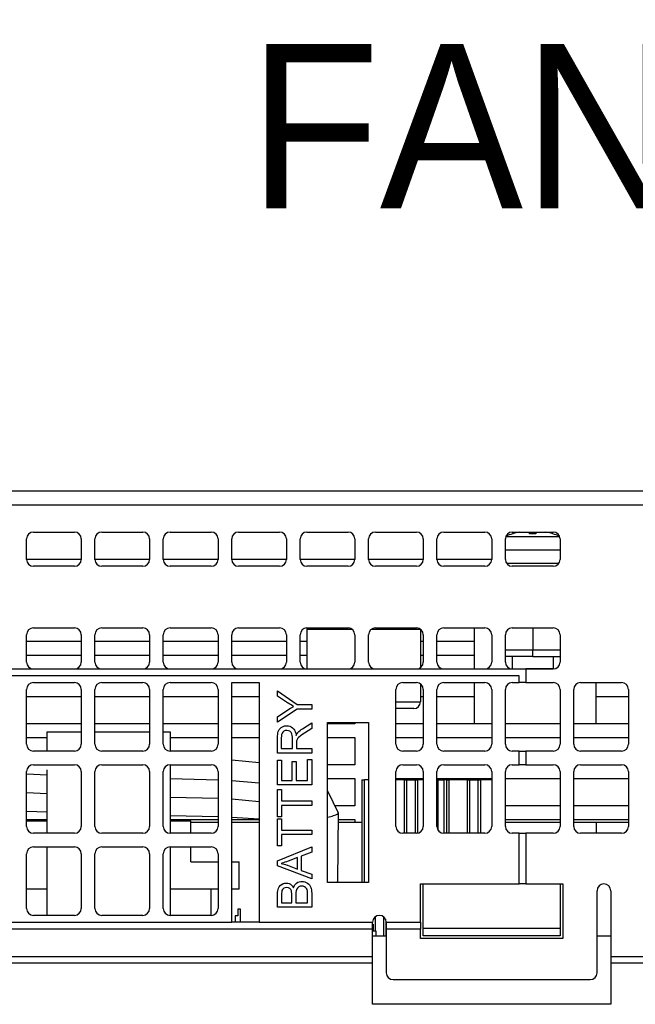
# Model space of a CAD drawing. Extents: x 14074 to 14414, y -3713 to -3387.
# Tile 19 of 25: x 14276 to 14321, y -3665 to -3593. Entities that reach past the tile are written whole.
import ezdxf

# ---------------------------------------------------------------- set-up
doc = ezdxf.new("R2010")
doc.units = 0
doc.layers.add('TEXT', color=2, linetype='CONTINUOUS')
doc.styles.get("Standard").update_dxf_attribs({"font": 'PMingLiU.ttf'})

msp = doc.modelspace()

# ---------------------------------------------------------------- linework, layer by layer
at = {"layer": 'TEXT', "color": 7}
for p, q in [((14324.83, -3627.47), (14248.08, -3627.47)), ((14248.08, -3628.47), (14324.83, -3628.47)), ((14276.58, -3630.47), (14279.58, -3630.47)), ((14281.58, -3630.47), (14284.58, -3630.47)), ((14286.58, -3630.47), (14289.58, -3630.47)), ((14291.58, -3630.47), (14294.58, -3630.47)), ((14296.58, -3630.47), (14299.58, -3630.47)), ((14301.58, -3630.47), (14304.58, -3630.47)), ((14306.58, -3630.47), (14309.58, -3630.47)), ((14311.58, -3630.47), (14314.58, -3630.47)), ((14311.616, -3630.595), (14311.598, -3630.595)), ((14311.631, -3630.591), (14311.628, -3630.591)), ((14313.314, -3630.591), (14312.847, -3630.591)), ((14313.313, -3630.595), (14312.847, -3630.595)), ((14314.533, -3630.591), (14314.529, -3630.591)), ((14314.563, -3630.595), (14314.544, -3630.595)), ((14276.08, -3632.47), (14276.08, -3630.97)), ((14280.08, -3630.97), (14280.08, -3632.47)), ((14281.08, -3632.47), (14281.08, -3630.97)), ((14285.08, -3630.97), (14285.08, -3632.47)), ((14286.08, -3632.47), (14286.08, -3630.97)), ((14290.08, -3630.97), (14290.08, -3632.47)), ((14291.08, -3632.47), (14291.08, -3630.97)), ((14295.08, -3630.97), (14295.08, -3632.47)), ((14296.08, -3632.47), (14296.08, -3630.97)), ((14300.08, -3630.97), (14300.08, -3632.47)), ((14301.08, -3632.47), (14301.08, -3630.97)), ((14305.08, -3630.97), (14305.08, -3632.47)), ((14306.08, -3632.47), (14306.08, -3630.97)), ((14310.08, -3630.97), (14310.08, -3632.47)), ((14311.08, -3632.47), (14311.08, -3630.97)), ((14311.115, -3630.787), (14315.045, -3630.787)), ((14315.08, -3630.97), (14315.08, -3632.47)), ((14315.08, -3631.782), (14311.08, -3631.782)), ((14280.08, -3632.47), (14276.08, -3632.47)), ((14285.08, -3632.47), (14281.08, -3632.47)), ((14290.08, -3632.47), (14286.08, -3632.47)), ((14295.08, -3632.47), (14291.08, -3632.47)), ((14300.08, -3632.47), (14296.08, -3632.47)), ((14305.08, -3632.47), (14301.08, -3632.47)), ((14310.08, -3632.47), (14306.08, -3632.47)), ((14314.98, -3632.77), (14311.18, -3632.77)), ((14279.58, -3632.97), (14276.58, -3632.97)), ((14284.58, -3632.97), (14281.58, -3632.97)), ((14289.58, -3632.97), (14286.58, -3632.97)), ((14294.58, -3632.97), (14291.58, -3632.97)), ((14299.58, -3632.97), (14296.58, -3632.97)), ((14304.58, -3632.97), (14301.58, -3632.97)), ((14309.58, -3632.97), (14306.58, -3632.97)), ((14314.58, -3632.97), (14311.58, -3632.97)), ((14276.58, -3637.47), (14279.58, -3637.47)), ((14281.58, -3637.47), (14284.58, -3637.47)), ((14286.58, -3637.47), (14289.58, -3637.47)), ((14291.58, -3637.47), (14294.58, -3637.47)), ((14296.58, -3637.47), (14299.58, -3637.47)), ((14296.58, -3637.47), (14296.58, -3637.57)), ((14296.58, -3637.57), (14299.88, -3637.57)), ((14296.58, -3637.57), (14296.58, -3640.47)), ((14301.28, -3637.57), (14304.88, -3637.57)), ((14301.58, -3637.47), (14304.58, -3637.47)), ((14304.88, -3637.57), (14304.88, -3640.37)), ((14306.58, -3637.47), (14309.58, -3637.47)), ((14308.83, -3640.47), (14308.83, -3637.47)), ((14311.58, -3637.47), (14314.58, -3637.47)), ((14313.08, -3637.47), (14313.08, -3639.07)), ((14276.08, -3639.97), (14276.08, -3637.97)), ((14280.08, -3638.47), (14276.08, -3638.47)), ((14280.08, -3637.97), (14280.08, -3639.97)), ((14281.08, -3639.97), (14281.08, -3637.97)), ((14285.08, -3638.47), (14281.08, -3638.47)), ((14285.08, -3637.97), (14285.08, -3639.97)), ((14286.08, -3639.97), (14286.08, -3637.97)), ((14290.08, -3638.47), (14286.08, -3638.47)), ((14290.08, -3637.97), (14290.08, -3639.97)), ((14291.08, -3639.97), (14291.08, -3637.97)), ((14295.08, -3638.47), (14291.08, -3638.47)), ((14295.08, -3637.97), (14295.08, -3639.97)), ((14296.08, -3639.97), (14296.08, -3637.97)), ((14296.58, -3638.47), (14296.08, -3638.47)), ((14300.08, -3637.97), (14300.08, -3639.97)), ((14301.08, -3639.97), (14301.08, -3637.97)), ((14305.08, -3638.47), (14304.88, -3638.47)), ((14305.08, -3637.97), (14305.08, -3639.97)), ((14306.08, -3639.97), (14306.08, -3637.97)), ((14308.83, -3638.47), (14306.08, -3638.47)), ((14310.08, -3637.97), (14310.08, -3639.97)), ((14311.08, -3639.97), (14311.08, -3637.97)), ((14315.08, -3637.97), (14315.08, -3639.97)), ((14311.08, -3639.07), (14313.08, -3639.07)), ((14313.08, -3639.57), (14313.08, -3639.07)), ((14313.08, -3639.07), (14315.08, -3639.07)), ((14276.08, -3639.47), (14280.08, -3639.47)), ((14281.08, -3639.47), (14285.08, -3639.47)), ((14286.08, -3639.47), (14290.08, -3639.47)), ((14291.08, -3639.47), (14295.08, -3639.47)), ((14296.08, -3639.47), (14296.58, -3639.47)), ((14304.88, -3639.47), (14305.08, -3639.47)), ((14306.08, -3639.47), (14308.83, -3639.47)), ((14313.08, -3639.57), (14311.08, -3639.57)), ((14311.58, -3639.57), (14311.58, -3640.464)), ((14313.08, -3639.57), (14315.08, -3639.57)), ((14314.58, -3639.57), (14314.58, -3640.464)), ((14274.58, -3640.47), (14276.58, -3640.47)), ((14276.58, -3640.47), (14279.58, -3640.47)), ((14279.58, -3640.47), (14281.58, -3640.47)), ((14281.58, -3640.47), (14284.58, -3640.47)), ((14284.58, -3640.47), (14286.58, -3640.47)), ((14286.58, -3640.47), (14289.58, -3640.47)), ((14289.58, -3640.47), (14291.58, -3640.47)), ((14291.58, -3640.47), (14294.58, -3640.47)), ((14294.58, -3640.47), (14296.58, -3640.47)), ((14296.58, -3640.47), (14299.58, -3640.47)), ((14299.58, -3640.47), (14301.58, -3640.47)), ((14301.58, -3640.47), (14304.58, -3640.47)), ((14304.58, -3640.47), (14306.58, -3640.47)), ((14306.58, -3640.47), (14309.58, -3640.47)), ((14309.58, -3640.47), (14311.58, -3640.47)), ((14311.58, -3640.464), (14314.58, -3640.464)), ((14311.587, -3640.47), (14311.58, -3640.464)), ((14311.58, -3640.47), (14312.58, -3640.47)), ((14314.58, -3640.47), (14312.58, -3640.47)), ((14312.58, -3640.47), (14312.58, -3641.47)), ((14314.573, -3640.47), (14314.58, -3640.464)), ((14312.08, -3640.97), (14254.48, -3640.97)), ((14312.08, -3641.47), (14312.08, -3640.97)), ((14276.08, -3645.97), (14276.08, -3641.97)), ((14276.58, -3641.47), (14279.58, -3641.47)), ((14280.08, -3641.97), (14280.08, -3645.97)), ((14281.08, -3645.97), (14281.08, -3641.97)), ((14281.58, -3641.47), (14284.58, -3641.47)), ((14285.08, -3641.97), (14285.08, -3645.97)), ((14286.08, -3645.97), (14286.08, -3641.97)), ((14286.58, -3641.47), (14289.58, -3641.47)), ((14290.08, -3641.97), (14290.08, -3645.97)), ((14291.08, -3658.97), (14291.08, -3641.47)), ((14291.08, -3641.47), (14293.08, -3641.47)), ((14293.08, -3641.47), (14293.08, -3658.97)), ((14294.425, -3642.455), (14294.425, -3642.07)), ((14294.425, -3642.07), (14295.866, -3643.067)), ((14303.08, -3645.97), (14303.08, -3641.97)), ((14303.58, -3641.47), (14304.58, -3641.47)), ((14304.88, -3641.57), (14304.88, -3642.87)), ((14305.08, -3641.97), (14305.08, -3645.97)), ((14306.08, -3645.97), (14306.08, -3641.97)), ((14306.58, -3641.47), (14309.58, -3641.47)), ((14308.83, -3644.47), (14308.83, -3641.47)), ((14310.08, -3641.97), (14310.08, -3645.97)), ((14311.08, -3645.97), (14311.08, -3641.97)), ((14311.58, -3641.47), (14312.08, -3641.47)), ((14312.58, -3641.47), (14312.08, -3641.47)), ((14312.58, -3641.47), (14314.58, -3641.47)), ((14315.08, -3641.97), (14315.08, -3645.97)), ((14316.08, -3645.97), (14316.08, -3641.97)), ((14316.58, -3641.47), (14319.58, -3641.47)), ((14317.73, -3644.47), (14317.73, -3641.47)), ((14320.08, -3641.97), (14320.08, -3645.97)), ((14276.08, -3642.47), (14280.08, -3642.47)), ((14281.08, -3642.47), (14285.08, -3642.47)), ((14286.08, -3642.47), (14290.08, -3642.47)), ((14291.08, -3642.47), (14293.08, -3642.47)), ((14295.16, -3642.939), (14294.425, -3642.455)), ((14303.08, -3642.87), (14304.88, -3642.87)), ((14304.88, -3642.47), (14305.08, -3642.47)), ((14306.08, -3642.47), (14308.83, -3642.47)), ((14317.73, -3642.47), (14320.08, -3642.47)), ((14295.866, -3643.397), (14294.425, -3644.36)), ((14294.425, -3643.958), (14295.179, -3643.465)), ((14295.216, -3642.975), (14295.16, -3642.939)), ((14295.179, -3643.465), (14295.375, -3643.342)), ((14295.319, -3643.041), (14295.216, -3642.975)), ((14295.419, -3643.102), (14295.319, -3643.041)), ((14295.375, -3643.342), (14295.473, -3643.284)), ((14295.512, -3643.159), (14295.419, -3643.102)), ((14295.473, -3643.284), (14295.571, -3643.228)), ((14295.602, -3643.212), (14295.512, -3643.159)), ((14295.571, -3643.228), (14295.602, -3643.212)), ((14295.866, -3643.067), (14296.925, -3643.067)), ((14296.925, -3643.397), (14295.866, -3643.397)), ((14296.925, -3643.067), (14296.925, -3643.397)), ((14304.38, -3643.37), (14303.08, -3643.37)), ((14294.425, -3644.36), (14294.425, -3643.958)), ((14280.08, -3644.47), (14276.08, -3644.47)), ((14285.08, -3644.47), (14281.08, -3644.47)), ((14290.08, -3644.47), (14286.08, -3644.47)), ((14293.08, -3644.47), (14291.08, -3644.47)), ((14294.454, -3645.135), (14294.477, -3645.041)), ((14294.477, -3645.041), (14294.492, -3645)), ((14294.492, -3645), (14294.542, -3644.902)), ((14294.542, -3644.902), (14294.611, -3644.816)), ((14294.611, -3644.816), (14294.699, -3644.742)), ((14294.699, -3644.742), (14294.73, -3644.722)), ((14294.73, -3644.722), (14294.831, -3644.672)), ((14294.895, -3645.018), (14294.815, -3645.087)), ((14294.831, -3644.672), (14294.937, -3644.637)), ((14294.994, -3644.974), (14294.895, -3645.018)), ((14294.937, -3644.637), (14295.049, -3644.621)), ((14295.106, -3644.96), (14294.994, -3644.974)), ((14295.049, -3644.621), (14295.106, -3644.618)), ((14295.106, -3644.618), (14295.223, -3644.627)), ((14295.117, -3644.96), (14295.106, -3644.96)), ((14295.228, -3644.978), (14295.117, -3644.96)), ((14295.223, -3644.627), (14295.332, -3644.654)), ((14295.33, -3645.026), (14295.228, -3644.978)), ((14295.351, -3645.04), (14295.33, -3645.026)), ((14295.332, -3644.654), (14295.431, -3644.699)), ((14295.426, -3645.117), (14295.351, -3645.04)), ((14295.431, -3644.699), (14295.521, -3644.761)), ((14295.521, -3644.761), (14295.555, -3644.79)), ((14295.555, -3644.79), (14295.619, -3644.863)), ((14295.619, -3644.863), (14295.675, -3644.949)), ((14295.675, -3644.949), (14295.72, -3645.049)), ((14295.72, -3645.049), (14295.756, -3645.162)), ((14295.912, -3645.123), (14295.986, -3645.047)), ((14295.986, -3645.047), (14296.071, -3644.974)), ((14296.071, -3644.974), (14296.165, -3644.903)), ((14296.165, -3644.903), (14296.244, -3644.848)), ((14296.244, -3644.848), (14296.925, -3644.414)), ((14296.925, -3644.83), (14296.405, -3645.161)), ((14296.925, -3644.414), (14296.925, -3644.83)), ((14298.08, -3656.07), (14298.08, -3644.37)), ((14298.08, -3644.37), (14301.08, -3644.37)), ((14300.08, -3644.47), (14298.08, -3644.47)), ((14300.08, -3644.37), (14300.08, -3644.47)), ((14301.08, -3644.37), (14301.08, -3656.07)), ((14305.08, -3644.47), (14303.08, -3644.47)), ((14308.83, -3644.47), (14306.08, -3644.47)), ((14310.08, -3644.47), (14308.83, -3644.47)), ((14315.08, -3644.47), (14311.08, -3644.47)), ((14317.73, -3644.47), (14316.08, -3644.47)), ((14320.08, -3644.47), (14317.73, -3644.47)), ((14276.08, -3645.47), (14277.58, -3645.47)), ((14277.58, -3646.47), (14277.58, -3645.07)), ((14277.58, -3645.07), (14280.08, -3645.07)), ((14281.08, -3645.07), (14285.08, -3645.07)), ((14286.08, -3645.07), (14286.58, -3645.07)), ((14286.58, -3645.07), (14286.58, -3646.47)), ((14286.58, -3645.47), (14290.08, -3645.47)), ((14291.08, -3645.47), (14293.08, -3645.47)), ((14294.425, -3645.507), (14294.428, -3645.368)), ((14294.425, -3646.615), (14294.425, -3645.507)), ((14294.428, -3645.368), (14294.438, -3645.243)), ((14294.438, -3645.243), (14294.454, -3645.135)), ((14294.707, -3645.379), (14294.701, -3645.494)), ((14294.701, -3645.494), (14294.701, -3646.285)), ((14294.727, -3645.262), (14294.707, -3645.379)), ((14294.764, -3645.165), (14294.727, -3645.262)), ((14294.815, -3645.087), (14294.764, -3645.165)), ((14295.48, -3645.22), (14295.426, -3645.117)), ((14295.484, -3645.232), (14295.48, -3645.22)), ((14295.509, -3645.327), (14295.484, -3645.232)), ((14295.523, -3645.441), (14295.509, -3645.327)), ((14295.528, -3645.574), (14295.523, -3645.441)), ((14295.528, -3646.285), (14295.528, -3645.574)), ((14295.756, -3645.162), (14295.782, -3645.288)), ((14295.782, -3645.288), (14295.787, -3645.322)), ((14295.787, -3645.322), (14295.848, -3645.21)), ((14295.826, -3645.717), (14295.816, -3645.814)), ((14295.841, -3645.669), (14295.826, -3645.717)), ((14295.893, -3645.565), (14295.841, -3645.669)), ((14295.848, -3645.21), (14295.908, -3645.127)), ((14295.896, -3645.56), (14295.893, -3645.565)), ((14295.962, -3645.484), (14295.896, -3645.56)), ((14295.908, -3645.127), (14295.912, -3645.123)), ((14296.06, -3645.399), (14295.962, -3645.484)), ((14296.106, -3645.364), (14296.06, -3645.399)), ((14296.189, -3645.303), (14296.106, -3645.364)), ((14296.289, -3645.235), (14296.189, -3645.303)), ((14296.405, -3645.161), (14296.289, -3645.235)), ((14298.08, -3645.47), (14300.08, -3645.47)), ((14300.08, -3645.47), (14300.08, -3647.47)), ((14303.08, -3645.47), (14305.08, -3645.47)), ((14306.08, -3645.47), (14310.08, -3645.47)), ((14311.08, -3645.47), (14315.08, -3645.47)), ((14316.08, -3645.47), (14320.08, -3645.47)), ((14279.58, -3646.47), (14276.58, -3646.47)), ((14284.58, -3646.47), (14281.58, -3646.47)), ((14289.58, -3646.47), (14286.58, -3646.47)), ((14294.701, -3646.285), (14295.528, -3646.285)), ((14295.816, -3645.814), (14295.815, -3645.901)), ((14295.815, -3645.901), (14295.815, -3646.285)), ((14295.815, -3646.285), (14296.925, -3646.285)), ((14296.925, -3646.285), (14296.925, -3646.615)), ((14304.58, -3646.47), (14303.58, -3646.47)), ((14309.58, -3646.47), (14306.58, -3646.47)), ((14312.08, -3646.47), (14311.58, -3646.47)), ((14312.08, -3646.47), (14312.58, -3646.47)), ((14312.08, -3647.47), (14312.08, -3646.47)), ((14314.58, -3646.47), (14312.58, -3646.47)), ((14312.58, -3646.47), (14312.58, -3647.47)), ((14319.58, -3646.47), (14316.58, -3646.47)), ((14291.08, -3647.105), (14293.08, -3647.298)), ((14296.925, -3646.615), (14294.425, -3646.615)), ((14294.425, -3648.94), (14294.425, -3647.135)), ((14294.425, -3647.135), (14294.719, -3647.135)), ((14294.719, -3647.135), (14294.719, -3648.61)), ((14296.629, -3648.61), (14296.629, -3647.077)), ((14296.629, -3647.077), (14296.925, -3647.077)), ((14296.925, -3647.077), (14296.925, -3648.94)), ((14276.58, -3647.47), (14279.58, -3647.47)), ((14277.58, -3652.47), (14277.58, -3647.843)), ((14281.58, -3647.47), (14284.58, -3647.47)), ((14286.58, -3647.47), (14289.58, -3647.47)), ((14286.58, -3647.47), (14286.58, -3652.47)), ((14295.486, -3648.61), (14295.486, -3647.229)), ((14295.486, -3647.229), (14295.779, -3647.229)), ((14295.779, -3647.229), (14295.779, -3648.61)), ((14300.08, -3647.47), (14298.08, -3647.47)), ((14303.58, -3647.47), (14304.58, -3647.47)), ((14306.58, -3647.47), (14309.58, -3647.47)), ((14311.58, -3647.47), (14312.08, -3647.47)), ((14312.58, -3647.47), (14312.08, -3647.47)), ((14312.58, -3647.47), (14314.58, -3647.47)), ((14316.58, -3647.47), (14319.58, -3647.47)), ((14276.08, -3651.97), (14276.08, -3647.97)), ((14276.08, -3648.139), (14277.58, -3648.203)), ((14280.08, -3647.97), (14280.08, -3651.97)), ((14281.08, -3651.97), (14281.08, -3647.97)), ((14285.08, -3647.97), (14285.08, -3651.97)), ((14286.08, -3651.97), (14286.08, -3647.97)), ((14286.58, -3648.483), (14290.08, -3648.56)), ((14290.08, -3647.97), (14290.08, -3651.97)), ((14291.08, -3648.608), (14293.08, -3648.801)), ((14294.719, -3648.61), (14295.486, -3648.61)), ((14295.779, -3648.61), (14296.629, -3648.61)), ((14298.08, -3648.47), (14300.08, -3648.47)), ((14300.08, -3648.47), (14300.08, -3650.47)), ((14300.58, -3648.57), (14300.78, -3648.57)), ((14300.58, -3648.57), (14300.58, -3656.07)), ((14300.78, -3656.07), (14300.78, -3648.57)), ((14301.08, -3648.57), (14300.78, -3648.57)), ((14303.08, -3651.97), (14303.08, -3647.97)), ((14303.08, -3648.47), (14305.08, -3648.47)), ((14303.68, -3648.57), (14303.08, -3648.57)), ((14303.68, -3648.57), (14303.88, -3648.57)), ((14303.68, -3648.57), (14303.68, -3652.47)), ((14303.88, -3652.47), (14303.88, -3648.57)), ((14303.88, -3648.57), (14304.48, -3648.57)), ((14304.48, -3648.57), (14304.68, -3648.57)), ((14304.48, -3648.57), (14304.48, -3652.47)), ((14304.68, -3652.46), (14304.68, -3648.57)), ((14305.08, -3648.57), (14304.68, -3648.57)), ((14305.08, -3647.97), (14305.08, -3651.97)), ((14306.08, -3651.97), (14306.08, -3647.97)), ((14306.08, -3648.47), (14310.08, -3648.47)), ((14306.08, -3648.57), (14306.18, -3648.57)), ((14306.18, -3652.27), (14306.18, -3648.57)), ((14306.18, -3648.57), (14306.58, -3648.57)), ((14306.78, -3648.57), (14306.58, -3648.57)), ((14306.58, -3648.57), (14306.58, -3652.47)), ((14306.78, -3648.57), (14306.98, -3648.57)), ((14306.78, -3648.57), (14306.78, -3652.47)), ((14306.98, -3652.47), (14306.98, -3648.57)), ((14308.28, -3648.57), (14306.98, -3648.57)), ((14308.28, -3648.57), (14308.48, -3648.57)), ((14308.28, -3648.57), (14308.28, -3652.47)), ((14308.48, -3652.47), (14308.48, -3648.57)), ((14308.48, -3648.57), (14309.08, -3648.57)), ((14309.08, -3648.57), (14309.28, -3648.57)), ((14309.08, -3648.57), (14309.08, -3652.47)), ((14309.28, -3652.47), (14309.28, -3648.57)), ((14310.08, -3648.57), (14309.28, -3648.57)), ((14310.08, -3647.97), (14310.08, -3651.97)), ((14311.08, -3651.97), (14311.08, -3647.97)), ((14311.08, -3648.47), (14315.08, -3648.47)), ((14315.08, -3647.97), (14315.08, -3651.97)), ((14316.08, -3651.97), (14316.08, -3647.97)), ((14316.08, -3648.47), (14320.08, -3648.47)), ((14320.08, -3647.97), (14320.08, -3651.97)), ((14296.925, -3648.94), (14294.425, -3648.94)), ((14294.425, -3651.266), (14294.425, -3649.286)), ((14294.425, -3649.286), (14294.719, -3649.286)), ((14294.719, -3649.286), (14294.719, -3650.112)), ((14276.08, -3649.494), (14277.58, -3649.557)), ((14286.58, -3649.83), (14290.08, -3649.907)), ((14291.08, -3649.967), (14293.08, -3650.145)), ((14298.08, -3649.369), (14298.866, -3650.981)), ((14294.719, -3650.112), (14296.925, -3650.112)), ((14296.925, -3650.443), (14294.719, -3650.443)), ((14294.719, -3650.443), (14294.719, -3651.266)), ((14296.925, -3650.112), (14296.925, -3650.443)), ((14300.08, -3650.47), (14298.617, -3650.47)), ((14315.08, -3650.47), (14311.08, -3650.47)), ((14320.08, -3650.47), (14316.08, -3650.47)), ((14276.08, -3650.848), (14277.58, -3650.912)), ((14276.08, -3651.47), (14277.58, -3651.47)), ((14286.58, -3651.176), (14290.08, -3651.253)), ((14286.58, -3651.47), (14290.08, -3651.47)), ((14291.08, -3651.304), (14293.08, -3651.42)), ((14291.08, -3651.47), (14293.08, -3651.47)), ((14294.719, -3651.266), (14294.425, -3651.266)), ((14294.425, -3653.397), (14294.425, -3651.418)), ((14294.425, -3651.418), (14294.719, -3651.418)), ((14294.719, -3651.418), (14294.719, -3652.243)), ((14298.868, -3650.992), (14298.808, -3656.016)), ((14298.862, -3651.47), (14300.08, -3651.47)), ((14300.08, -3651.47), (14300.08, -3651.67)), ((14311.08, -3651.47), (14315.08, -3651.47)), ((14316.08, -3651.47), (14320.08, -3651.47)), ((14276.08, -3651.57), (14277.58, -3651.57)), ((14286.58, -3651.57), (14288.08, -3651.57)), ((14288.08, -3652.47), (14288.08, -3651.57)), ((14288.08, -3651.67), (14290.08, -3651.67)), ((14288.08, -3651.67), (14288.08, -3651.67)), ((14288.08, -3652.47), (14288.08, -3651.67)), ((14291.08, -3651.67), (14293.08, -3651.67)), ((14294.719, -3652.243), (14296.925, -3652.243)), ((14296.925, -3652.243), (14296.925, -3652.573)), ((14298.86, -3651.67), (14300.58, -3651.67)), ((14311.08, -3651.67), (14315.08, -3651.67)), ((14316.08, -3651.67), (14317.732, -3651.67)), ((14317.732, -3651.67), (14320.08, -3651.67)), ((14317.732, -3652.47), (14317.732, -3651.67)), ((14279.58, -3652.47), (14276.58, -3652.47)), ((14284.58, -3652.47), (14281.58, -3652.47)), ((14289.58, -3652.47), (14286.58, -3652.47)), ((14296.925, -3652.573), (14294.719, -3652.573)), ((14294.719, -3652.573), (14294.719, -3653.397)), ((14304.58, -3652.47), (14303.58, -3652.47)), ((14309.58, -3652.47), (14306.58, -3652.47)), ((14312.08, -3652.47), (14311.58, -3652.47)), ((14312.08, -3652.47), (14312.58, -3652.47)), ((14312.08, -3656.17), (14312.08, -3652.47)), ((14314.58, -3652.47), (14312.58, -3652.47)), ((14312.58, -3652.47), (14312.58, -3656.17)), ((14319.58, -3652.47), (14316.58, -3652.47)), ((14276.58, -3653.47), (14279.58, -3653.47)), ((14277.58, -3658.47), (14277.58, -3653.47)), ((14281.58, -3653.47), (14284.58, -3653.47)), ((14286.58, -3653.47), (14289.58, -3653.47)), ((14286.58, -3653.47), (14286.58, -3658.47)), ((14288.08, -3654.57), (14288.08, -3653.47)), ((14288.08, -3654.57), (14288.08, -3653.47)), ((14294.719, -3653.397), (14294.425, -3653.397)), ((14294.425, -3654.495), (14296.925, -3653.474)), ((14296.925, -3653.474), (14296.925, -3653.849)), ((14276.08, -3657.97), (14276.08, -3653.97)), ((14280.08, -3653.97), (14280.08, -3657.97)), ((14281.08, -3657.97), (14281.08, -3653.97)), ((14285.08, -3653.97), (14285.08, -3657.97)), ((14286.08, -3657.97), (14286.08, -3653.97)), ((14290.08, -3653.97), (14290.08, -3657.97)), ((14295.898, -3654.243), (14295.206, -3654.504)), ((14295.898, -3655.09), (14295.898, -3654.243)), ((14296.925, -3653.849), (14296.167, -3654.141)), ((14296.167, -3654.141), (14296.167, -3655.185)), ((14288.08, -3654.57), (14290.08, -3654.57)), ((14291.08, -3654.57), (14291.631, -3654.57)), ((14291.631, -3656.57), (14291.631, -3654.57)), ((14294.425, -3654.851), (14294.425, -3654.495)), ((14296.925, -3655.811), (14294.425, -3654.851)), ((14294.756, -3654.66), (14294.687, -3654.681)), ((14294.687, -3654.681), (14294.798, -3654.705)), ((14294.854, -3654.629), (14294.756, -3654.66)), ((14294.798, -3654.705), (14294.909, -3654.733)), ((14294.961, -3654.594), (14294.854, -3654.629)), ((14294.909, -3654.733), (14295.019, -3654.766)), ((14295.078, -3654.551), (14294.961, -3654.594)), ((14295.019, -3654.766), (14295.129, -3654.802)), ((14295.206, -3654.504), (14295.078, -3654.551)), ((14295.129, -3654.802), (14295.164, -3654.816)), ((14295.164, -3654.816), (14295.898, -3655.09)), ((14296.167, -3655.185), (14296.925, -3655.459)), ((14296.925, -3655.459), (14296.925, -3655.811)), ((14294.465, -3656.583), (14294.495, -3656.49)), ((14294.495, -3656.49), (14294.499, -3656.48)), ((14294.499, -3656.48), (14294.555, -3656.38)), ((14294.555, -3656.38), (14294.627, -3656.294)), ((14294.627, -3656.294), (14294.712, -3656.222)), ((14294.712, -3656.222), (14294.734, -3656.209)), ((14294.734, -3656.209), (14294.837, -3656.156)), ((14294.883, -3656.497), (14294.802, -3656.571)), ((14294.837, -3656.156), (14294.945, -3656.124)), ((14294.887, -3656.494), (14294.883, -3656.497)), ((14294.988, -3656.452), (14294.887, -3656.494)), ((14294.945, -3656.124), (14295.055, -3656.112)), ((14295.103, -3656.438), (14294.988, -3656.452)), ((14295.055, -3656.112), (14295.064, -3656.112)), ((14295.064, -3656.112), (14295.175, -3656.123)), ((14295.11, -3656.438), (14295.103, -3656.438)), ((14295.226, -3656.454), (14295.11, -3656.438)), ((14295.175, -3656.123), (14295.283, -3656.156)), ((14295.322, -3656.5), (14295.226, -3656.454)), ((14295.283, -3656.156), (14295.366, -3656.199)), ((14295.326, -3656.504), (14295.322, -3656.5)), ((14295.397, -3656.583), (14295.326, -3656.504)), ((14295.366, -3656.199), (14295.451, -3656.264)), ((14295.451, -3656.264), (14295.526, -3656.347)), ((14295.526, -3656.347), (14295.588, -3656.449)), ((14295.588, -3656.449), (14295.595, -3656.461)), ((14295.595, -3656.461), (14295.636, -3656.348)), ((14295.636, -3656.348), (14295.692, -3656.249)), ((14295.692, -3656.249), (14295.76, -3656.165)), ((14295.76, -3656.165), (14295.821, -3656.112)), ((14295.876, -3656.481), (14295.819, -3656.579)), ((14295.821, -3656.112), (14295.915, -3656.054)), ((14295.956, -3656.405), (14295.876, -3656.481)), ((14295.915, -3656.054), (14296.018, -3656.015)), ((14295.982, -3656.388), (14295.956, -3656.405)), ((14296.085, -3656.347), (14295.982, -3656.388)), ((14296.018, -3656.015), (14296.129, -3655.995)), ((14296.199, -3656.334), (14296.085, -3656.347)), ((14296.129, -3655.995), (14296.199, -3655.991)), ((14296.199, -3655.991), (14296.316, -3655.999)), ((14296.308, -3656.345), (14296.199, -3656.334)), ((14296.409, -3656.383), (14296.308, -3656.345)), ((14296.316, -3655.999), (14296.426, -3656.025)), ((14296.476, -3656.428), (14296.409, -3656.383)), ((14296.426, -3656.025), (14296.525, -3656.064)), ((14296.55, -3656.509), (14296.476, -3656.428)), ((14296.525, -3656.064), (14296.63, -3656.126)), ((14296.587, -3656.584), (14296.55, -3656.509)), ((14296.63, -3656.126), (14296.715, -3656.198)), ((14296.715, -3656.198), (14296.76, -3656.248)), ((14296.76, -3656.248), (14296.815, -3656.338)), ((14296.815, -3656.338), (14296.86, -3656.444)), ((14296.86, -3656.444), (14296.882, -3656.521)), ((14296.882, -3656.521), (14296.902, -3656.619)), ((14301.08, -3656.07), (14298.08, -3656.07)), ((14304.88, -3658.97), (14304.88, -3656.17)), ((14304.88, -3656.17), (14312.08, -3656.17)), ((14305.08, -3659.435), (14305.08, -3656.17)), ((14312.58, -3656.17), (14312.08, -3656.17)), ((14312.58, -3656.17), (14315.28, -3656.17)), ((14315.08, -3656.17), (14315.08, -3659.435)), ((14315.28, -3656.17), (14315.28, -3660.17)), ((14277.58, -3656.57), (14276.08, -3656.57)), ((14290.08, -3656.57), (14286.58, -3656.57)), ((14289.58, -3658.47), (14289.58, -3656.57)), ((14291.631, -3656.57), (14291.08, -3656.57)), ((14294.425, -3656.94), (14294.429, -3656.808)), ((14294.425, -3657.877), (14294.425, -3656.94)), ((14294.429, -3656.808), (14294.443, -3656.689)), ((14294.443, -3656.689), (14294.465, -3656.583)), ((14294.72, -3656.993), (14294.719, -3657.047)), ((14294.719, -3657.047), (14294.719, -3657.546)), ((14294.725, -3656.856), (14294.72, -3656.993)), ((14294.736, -3656.748), (14294.725, -3656.856)), ((14294.754, -3656.667), (14294.736, -3656.748)), ((14294.802, -3656.571), (14294.754, -3656.667)), ((14295.447, -3656.691), (14295.397, -3656.583)), ((14295.46, -3656.754), (14295.447, -3656.691)), ((14295.471, -3656.864), (14295.46, -3656.754)), ((14295.476, -3657.006), (14295.471, -3656.864)), ((14295.476, -3657.546), (14295.476, -3657.006)), ((14295.776, -3656.802), (14295.77, -3656.934)), ((14295.77, -3656.934), (14295.77, -3657.546)), ((14295.79, -3656.692), (14295.776, -3656.802)), ((14295.811, -3656.603), (14295.79, -3656.692)), ((14295.819, -3656.579), (14295.811, -3656.603)), ((14296.618, -3656.7), (14296.587, -3656.584)), ((14296.627, -3656.787), (14296.618, -3656.7)), ((14296.629, -3656.925), (14296.627, -3656.787)), ((14296.629, -3657.546), (14296.629, -3656.925)), ((14296.902, -3656.619), (14296.917, -3656.73)), ((14296.917, -3656.73), (14296.923, -3656.851)), ((14296.923, -3656.851), (14296.925, -3656.925)), ((14296.925, -3656.925), (14296.925, -3657.877)), ((14317.78, -3662.67), (14317.78, -3656.67)), ((14318.78, -3656.67), (14318.78, -3661.47)), ((14296.925, -3657.877), (14294.425, -3657.877)), ((14294.719, -3657.546), (14295.476, -3657.546)), ((14295.77, -3657.546), (14296.629, -3657.546)), ((14279.58, -3658.47), (14276.58, -3658.47)), ((14284.58, -3658.47), (14281.58, -3658.47)), ((14289.58, -3658.47), (14286.58, -3658.47)), ((14291.326, -3658.511), (14291.322, -3658.97)), ((14291.526, -3658.513), (14291.326, -3658.511)), ((14291.531, -3658.013), (14291.526, -3658.513)), ((14291.731, -3658.015), (14291.531, -3658.013)), ((14291.722, -3658.97), (14291.731, -3658.015)), ((14301.58, -3659.605), (14301.58, -3658.571)), ((14302.18, -3658.57), (14302.18, -3659.97)), ((14271.48, -3658.97), (14291.08, -3658.97)), ((14293.08, -3658.97), (14291.08, -3658.97)), ((14293.08, -3658.97), (14301.38, -3658.97)), ((14301.38, -3659.47), (14301.38, -3658.97)), ((14301.38, -3659.104), (14301.421, -3659.104)), ((14301.421, -3659.104), (14301.417, -3659.604)), ((14302.38, -3659.97), (14302.38, -3658.962)), ((14302.38, -3658.97), (14302.38, -3659.47)), ((14302.38, -3658.97), (14304.88, -3658.97)), ((14304.88, -3658.97), (14304.88, -3659.47)), ((14315.08, -3659.435), (14305.08, -3659.435)), ((14305.08, -3659.97), (14305.08, -3659.435)), ((14315.08, -3659.435), (14315.08, -3659.97)), ((14301.38, -3659.47), (14255.98, -3659.47)), ((14301.38, -3661.47), (14301.38, -3659.47)), ((14301.38, -3659.97), (14302.38, -3659.97)), ((14301.417, -3659.604), (14301.617, -3659.606)), ((14301.617, -3659.606), (14301.613, -3659.97)), ((14302.38, -3659.47), (14302.38, -3662.67)), ((14304.88, -3659.47), (14302.38, -3659.47)), ((14304.88, -3660.17), (14304.88, -3659.47)), ((14315.08, -3659.97), (14305.08, -3659.97)), ((14317.78, -3659.97), (14318.78, -3659.97)), ((14315.28, -3660.17), (14304.88, -3660.17)), ((14248.08, -3661.47), (14301.38, -3661.47)), ((14301.38, -3661.97), (14301.38, -3661.47)), ((14318.78, -3661.47), (14318.78, -3661.97)), ((14318.78, -3661.47), (14334.08, -3661.47)), ((14301.38, -3661.97), (14248.08, -3661.97)), ((14301.38, -3664.97), (14301.38, -3661.97)), ((14334.08, -3661.97), (14318.78, -3661.97)), ((14318.78, -3661.97), (14318.78, -3664.97)), ((14302.88, -3663.17), (14317.28, -3663.17)), ((14318.78, -3664.97), (14301.38, -3664.97))]:
    msp.add_line(p, q, dxfattribs=at)
for centre, radius, start, end in [((14276.58, -3630.97), 0.5, 90, 180), ((14279.58, -3630.97), 0.5, 0, 90), ((14281.58, -3630.97), 0.5, 90, 180), ((14284.58, -3630.97), 0.5, 0, 90), ((14286.58, -3630.97), 0.5, 90, 180), ((14289.58, -3630.97), 0.5, 0, 90), ((14291.58, -3630.97), 0.5, 90, 180), ((14294.58, -3630.97), 0.5, 0, 90), ((14296.58, -3630.97), 0.5, 90, 180), ((14299.58, -3630.97), 0.5, 0, 90), ((14301.58, -3630.97), 0.5, 90, 180), ((14304.58, -3630.97), 0.5, 0, 90), ((14306.58, -3630.97), 0.5, 90, 180), ((14309.58, -3630.97), 0.5, 0, 90), ((14311.58, -3630.97), 0.5, 90, 180), ((14313.08, -3635.37), 5, 107.2487, 113.0535), ((14311.628, -3630.692), 0.101, 90, 107.2487), ((14314.533, -3630.692), 0.101, 72.7513, 90), ((14313.08, -3635.37), 5, 66.9465, 72.7513), ((14314.58, -3630.97), 0.5, 0, 90), ((14276.58, -3632.47), 0.5, 180, 270), ((14279.58, -3632.47), 0.5, 270, 0), ((14281.58, -3632.47), 0.5, 180, 270), ((14284.58, -3632.47), 0.5, 270, 0), ((14286.58, -3632.47), 0.5, 180, 270), ((14289.58, -3632.47), 0.5, 270, 0), ((14291.58, -3632.47), 0.5, 180, 270), ((14294.58, -3632.47), 0.5, 270, 0), ((14296.58, -3632.47), 0.5, 180, 270), ((14299.58, -3632.47), 0.5, 270, 0), ((14301.58, -3632.47), 0.5, 180, 270), ((14304.58, -3632.47), 0.5, 270, 0), ((14306.58, -3632.47), 0.5, 180, 270), ((14309.58, -3632.47), 0.5, 270, 0), ((14311.58, -3632.47), 0.5, 180, 270), ((14314.58, -3632.47), 0.5, 270, 0), ((14276.58, -3637.97), 0.5, 90, 180), ((14279.58, -3637.97), 0.5, 0, 90), ((14281.58, -3637.97), 0.5, 90, 180), ((14284.58, -3637.97), 0.5, 0, 90), ((14286.58, -3637.97), 0.5, 90, 180), ((14289.58, -3637.97), 0.5, 0, 90), ((14291.58, -3637.97), 0.5, 90, 180), ((14294.58, -3637.97), 0.5, 0, 90), ((14296.58, -3637.97), 0.5, 90, 180), ((14299.58, -3637.97), 0.5, 0, 90), ((14301.58, -3637.97), 0.5, 90, 180), ((14304.58, -3637.97), 0.5, 0, 90), ((14306.58, -3637.97), 0.5, 90, 180), ((14309.58, -3637.97), 0.5, 0, 90), ((14311.58, -3637.97), 0.5, 90, 180), ((14314.58, -3637.97), 0.5, 0, 90), ((14276.58, -3639.97), 0.5, 180, 270), ((14279.58, -3639.97), 0.5, 270, 0), ((14281.58, -3639.97), 0.5, 180, 270), ((14284.58, -3639.97), 0.5, 270, 0), ((14286.58, -3639.97), 0.5, 180, 270), ((14289.58, -3639.97), 0.5, 270, 0), ((14291.58, -3639.97), 0.5, 180, 270), ((14294.58, -3639.97), 0.5, 270, 0), ((14296.58, -3639.97), 0.5, 180, 270), ((14299.58, -3639.97), 0.5, 270, 0), ((14301.58, -3639.97), 0.5, 180, 270), ((14304.58, -3639.97), 0.5, 270, 0), ((14306.58, -3639.97), 0.5, 180, 270), ((14309.58, -3639.97), 0.5, 270, 0), ((14311.58, -3639.97), 0.5, 180, 270), ((14314.58, -3639.97), 0.5, 270, 0), ((14276.58, -3641.97), 0.5, 90, 180), ((14279.58, -3641.97), 0.5, 0, 90), ((14281.58, -3641.97), 0.5, 90, 180), ((14284.58, -3641.97), 0.5, 0, 90), ((14286.58, -3641.97), 0.5, 90, 180), ((14289.58, -3641.97), 0.5, 0, 90), ((14303.58, -3641.97), 0.5, 90, 180), ((14304.58, -3641.97), 0.5, 0, 90), ((14306.58, -3641.97), 0.5, 90, 180), ((14309.58, -3641.97), 0.5, 0, 90), ((14311.58, -3641.97), 0.5, 90, 180), ((14314.58, -3641.97), 0.5, 0, 90), ((14316.58, -3641.97), 0.5, 90, 180), ((14319.58, -3641.97), 0.5, 0, 90), ((14304.38, -3642.87), 0.5, 270, 0), ((14276.58, -3645.97), 0.5, 180, 270), ((14279.58, -3645.97), 0.5, 270, 0), ((14281.58, -3645.97), 0.5, 180, 270), ((14284.58, -3645.97), 0.5, 270, 0), ((14286.58, -3645.97), 0.5, 180, 270), ((14289.58, -3645.97), 0.5, 270, 0), ((14303.58, -3645.97), 0.5, 180, 270), ((14304.58, -3645.97), 0.5, 270, 0), ((14306.58, -3645.97), 0.5, 180, 270), ((14309.58, -3645.97), 0.5, 270, 0), ((14311.58, -3645.97), 0.5, 180, 270), ((14314.58, -3645.97), 0.5, 270, 0), ((14316.58, -3645.97), 0.5, 180, 270), ((14319.58, -3645.97), 0.5, 270, 0), ((14276.58, -3647.97), 0.5, 90, 180), ((14279.58, -3647.97), 0.5, 0, 90), ((14281.58, -3647.97), 0.5, 90, 180), ((14284.58, -3647.97), 0.5, 0, 90), ((14286.58, -3647.97), 0.5, 90, 180), ((14289.58, -3647.97), 0.5, 0, 90), ((14303.58, -3647.97), 0.5, 90, 180), ((14304.58, -3647.97), 0.5, 0, 90), ((14306.58, -3647.97), 0.5, 90, 180), ((14309.58, -3647.97), 0.5, 0, 90), ((14311.58, -3647.97), 0.5, 90, 180), ((14314.58, -3647.97), 0.5, 0, 90), ((14316.58, -3647.97), 0.5, 90, 180), ((14319.58, -3647.97), 0.5, 0, 90), ((14276.58, -3651.97), 0.5, 180, 270), ((14279.58, -3651.97), 0.5, 270, 0), ((14281.58, -3651.97), 0.5, 180, 270), ((14284.58, -3651.97), 0.5, 270, 0), ((14286.58, -3651.97), 0.5, 180, 270), ((14289.58, -3651.97), 0.5, 270, 0), ((14303.58, -3651.97), 0.5, 180, 270), ((14304.58, -3651.97), 0.5, 270, 0), ((14306.58, -3651.97), 0.5, 180, 270), ((14309.58, -3651.97), 0.5, 270, 0), ((14311.58, -3651.97), 0.5, 180, 270), ((14314.58, -3651.97), 0.5, 270, 0), ((14316.58, -3651.97), 0.5, 180, 270), ((14319.58, -3651.97), 0.5, 270, 0), ((14276.58, -3653.97), 0.5, 90, 180), ((14279.58, -3653.97), 0.5, 0, 90), ((14281.58, -3653.97), 0.5, 90, 180), ((14284.58, -3653.97), 0.5, 0, 90), ((14286.58, -3653.97), 0.5, 90, 180), ((14289.58, -3653.97), 0.5, 0, 90), ((14318.28, -3656.67), 0.5, 0, 180), ((14276.58, -3657.97), 0.5, 180, 270), ((14279.58, -3657.97), 0.5, 270, 0), ((14281.58, -3657.97), 0.5, 180, 270), ((14284.58, -3657.97), 0.5, 270, 0), ((14286.58, -3657.97), 0.5, 180, 270), ((14289.58, -3657.97), 0.5, 270, 0), ((14301.88, -3658.97), 0.5, 0, 180), ((14302.88, -3662.67), 0.5, 180, 270), ((14317.28, -3662.67), 0.5, 270, 0)]:
    msp.add_arc(centre, radius, start, end, dxfattribs=at)
for centre, major_axis, ratio, start_param, end_param in [((14313.082, -3635.355), (4.977, -0.449), 0.996164, 1.854809, 1.958139), ((14313.252, -3635.355), (-0.436, 4.978), 0.007867, 5.985516, 6.088845), ((14312.908, -3635.355), (0.436, 4.978), 0.007867, 0.19434, 0.297669), ((14313.079, -3635.355), (4.977, 0.449), 0.996164, 1.183454, 1.286783), ((14298.116, -3651.154), (0.751, 0.168), 0.176168, 4.625, 5.248722), ((14298.116, -3651.154), (0.751, 0.168), 0.176168, 5.248722, 6.32498), ((14298.058, -3656.007), (-0.75, 0.009), 0.04916, 1.600994, 3.141588)]:
    msp.add_ellipse(centre, major_axis=major_axis, ratio=ratio, start_param=start_param, end_param=end_param, dxfattribs=at)

# ---------------------------------------------------------------- texts
at = {"layer": 'TEXT', "color": 7, "insert": (14356.445, -3594.818), "char_height": 12, "attachment_point": 3}
msp.add_mtext('FAN風向', dxfattribs=at)

doc.saveas('drawing.dxf')
